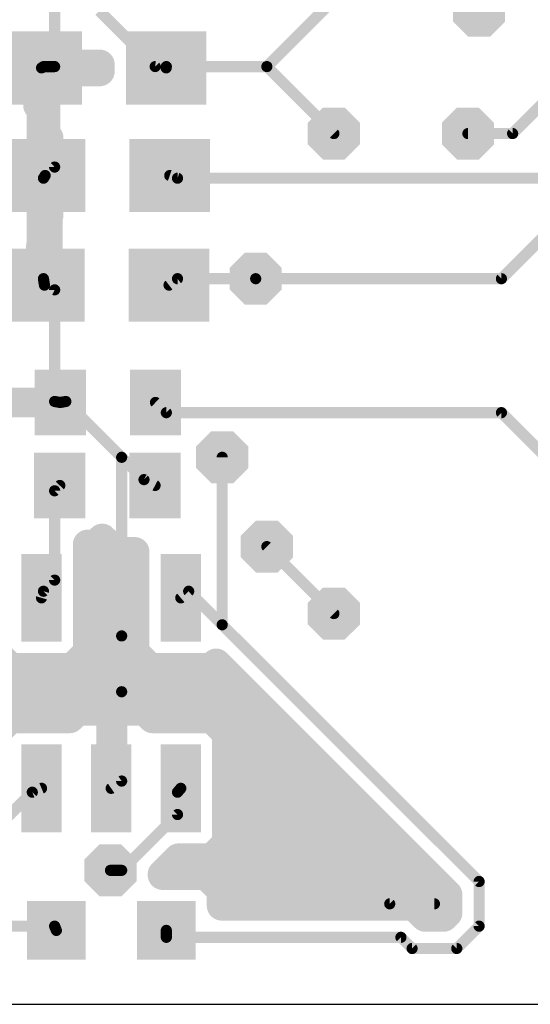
# Model space of a CAD drawing. Extents: x 0 to 48, y 0 to 28.
# Tile 2 of 8: x 7 to 14, y 0 to 13.4. Entities that reach past the tile are written whole.
import ezdxf

# ---------------------------------------------------------------- set-up
doc = ezdxf.new("R2010")
doc.units = 0
for name, color, linetype in [('1', 14, 'CONTINUOUS'), ('18', 94, 'CONTINUOUS'), ('20', 7, 'CONTINUOUS')]:
    doc.layers.add(name, color=color, linetype=linetype)

# ---------------------------------------------------------------- blocks, each defined once
blk = doc.blocks.new('RECT')
blk.add_solid([(-0.5, -0.5), (0.5, -0.5), (-0.5, 0.5), (0.5, 0.5)])
blk = doc.blocks.new('OCTAGONV')
at = {"const_width": 0.5}
blk.add_lwpolyline([(-0.25, -0.1036), (-0.25, 0.1036), (-0.1036, 0.25), (0.1036, 0.25), (0.25, 0.1036), (0.25, -0.1036), (0.1036, -0.25), (-0.1036, -0.25), (-0.25, -0.1036), (-0.25, 0.1036)], dxfattribs=at)

msp = doc.modelspace()

# ---------------------------------------------------------------- linework, layer by layer
at = {"layer": '1'}
for points, const_width in [([(10.3632, 12.8016), (15.24, 17.6784)], 0.1524), ([(7.4676, 12.8016), (7.4676, 14.1732)], 0.1524), ([(13.716, 11.8872), (15.6972, 13.8684)], 0.1524), ([(8.8392, 12.8016), (8.0772, 13.5636)], 0.1524), ([(7.2422, 12.2714), (7.2422, 12.7362)], 0.4064), ([(7.2422, 12.7362), (7.336, 12.7362)], 0.4064), ([(7.336, 12.7362), (7.336, 11.8265)], 0.4064), ([(7.3366, 12.7367), (7.3366, 12.8305)], 0.4064), ([(7.3366, 12.8305), (8.0836, 12.8305)], 0.4064), ([(8.0836, 12.7367), (7.3366, 12.7367)], 0.4064), ([(8.0836, 12.8305), (8.0836, 12.7367)], 0.4064), ([(7.2422, 12.5984), (7.336, 12.5984)], 0.4064), ([(7.3152, 12.8016), (7.2892, 12.7837)], 0.1524), ([(7.4676, 12.8016), (7.3152, 12.8016)], 0.1524), ([(7.4676, 11.43), (7.4676, 12.8016)], 0.1524), ([(8.9892, 12.7837), (8.8392, 12.8016)], 0.1524), ([(8.9916, 12.8016), (8.9892, 12.7837)], 0.1524), ([(10.3632, 12.8016), (8.9916, 12.8016)], 0.1524), ([(11.2776, 11.8872), (10.3632, 12.8016)], 0.1524), ([(7.2912, 12.2714), (7.2422, 12.2714)], 0.4064), ([(7.2912, 11.3617), (7.2912, 12.2714)], 0.4064), ([(7.2912, 12.192), (7.336, 12.192)], 0.4064), ([(13.5636, 9.906), (15.6972, 12.0396)], 0.1524), ([(7.2912, 11.7856), (7.385, 11.7856)], 0.4064), ([(7.336, 11.8265), (7.385, 11.8265)], 0.4064), ([(7.385, 11.8265), (7.385, 11.3617)], 0.4064), ([(13.1064, 11.8872), (13.716, 11.8872)], 0.1524), ([(6.331, 11.3611), (7.2907, 11.3611)], 0.4064), ([(7.2907, 11.3611), (7.2907, 11.2673)], 0.4064), ([(7.2912, 11.3792), (7.385, 11.3792)], 0.4064), ([(7.385, 11.3617), (7.2912, 11.3617)], 0.4064), ([(7.2907, 11.2673), (6.331, 11.2673)], 0.4064), ([(7.2912, 10.3571), (7.2912, 11.2668)], 0.4064), ([(7.2912, 11.2668), (7.385, 11.2668)], 0.4064), ([(7.385, 11.2668), (7.385, 10.7752)], 0.4064), ([(7.3382, 11.3143), (7.4676, 11.43)], 0.1524), ([(7.3152, 11.2776), (7.3382, 11.3143)], 0.1524), ([(7.3152, 9.906), (7.3152, 11.2776)], 0.1524), ([(9.0382, 11.3143), (9.144, 11.2776)], 0.1524), ([(9.144, 11.2776), (14.3256, 11.2776)], 0.1524), ([(7.2912, 10.9728), (7.385, 10.9728)], 0.4064), ([(7.385, 10.7752), (7.3754, 10.7752)], 0.4064), ([(7.3754, 10.7752), (7.3754, 9.8655)], 0.4064), ([(7.2912, 10.5664), (7.3754, 10.5664)], 0.4064), ([(7.2816, 10.3571), (7.2912, 10.3571)], 0.4064), ([(7.2816, 9.8655), (7.2816, 10.3571)], 0.4064), ([(7.2816, 10.16), (7.3754, 10.16)], 0.4064), ([(6.3214, 9.8649), (7.2811, 9.8649)], 0.4064), ([(7.2811, 9.7711), (6.3214, 9.7711)], 0.4064), ([(7.2811, 9.8649), (7.2811, 9.7711)], 0.4064), ([(7.3754, 9.8655), (7.2816, 9.8655)], 0.4064), ([(7.3286, 9.8181), (7.3152, 9.906)], 0.1524), ([(9.0286, 9.8181), (9.144, 9.906)], 0.1524), ([(9.144, 9.906), (10.2108, 9.906)], 0.1524), ([(10.2108, 9.906), (13.5636, 9.906)], 0.1524), ([(7.4676, 9.7536), (7.3286, 9.8181)], 0.1524), ([(7.4676, 8.2296), (7.4676, 9.7536)], 0.1524), ([(6.7364, 8.2165), (7.5425, 8.2165)], 0.4064), ([(7.5425, 8.2155), (6.7364, 8.2155)], 0.4064), ([(7.5425, 8.2165), (7.5425, 8.2155)], 0.4064), ([(7.5436, 8.2161), (7.4676, 8.2296)], 0.1524), ([(7.62, 8.2296), (7.5436, 8.2161)], 0.1524), ([(8.382, 7.4676), (7.62, 8.2296)], 0.1524), ([(8.8436, 8.2161), (8.9916, 8.0772)], 0.1524), ([(8.9916, 8.0772), (13.5636, 8.0772)], 0.1524), ([(13.5636, 8.0772), (14.7828, 6.858)], 0.1524), ([(8.382, 7.4676), (8.6868, 7.1628)], 0.1524), ([(8.382, 5.0292), (8.382, 7.4676)], 0.1524), ([(9.7536, 7.4676), (9.7536, 5.1816)], 0.1524), ([(7.4676, 7.0104), (7.5379, 7.0832)], 0.1524), ([(8.6868, 7.1628), (8.8379, 7.0832)], 0.1524), ([(7.4676, 5.7912), (7.4676, 7.0104)], 0.1524), ([(7.9194, 4.8013), (7.9194, 6.2776)], 0.4064), ([(7.9194, 6.2776), (8.0352, 6.2776)], 0.4064), ([(8.0352, 6.2776), (8.116, 6.3585)], 0.4064), ([(8.116, 6.3585), (8.2985, 6.176)], 0.4064), ([(8.2985, 6.176), (8.5583, 6.176)], 0.4064), ([(8.5583, 6.176), (8.5583, 4.8013)], 0.4064), ([(10.3632, 6.2484), (11.2776, 5.334)], 0.1524), ([(7.9194, 6.096), (8.5583, 6.096)], 0.4064), ([(7.3152, 5.6388), (7.4676, 5.7912)], 0.1524), ([(7.9194, 5.6896), (8.5583, 5.6896)], 0.4064), ([(7.2889, 5.5487), (7.3152, 5.6388)], 0.1524), ([(9.2964, 5.6388), (9.1889, 5.5487)], 0.1524), ([(9.7536, 5.1816), (9.2964, 5.6388)], 0.1524), ([(7.9194, 5.2832), (8.5583, 5.2832)], 0.4064), ([(9.7536, 5.1816), (13.2588, 1.6764)], 0.1524), ([(6.6583, 4.8013), (6.8665, 4.5931)], 0.4064), ([(7.7112, 4.5931), (7.9194, 4.8013)], 0.4064), ([(7.9194, 4.8768), (8.5583, 4.8768)], 0.4064), ([(8.382, 4.2672), (8.382, 5.0292)], 0.1524), ([(8.382, 5.0292), (12.0396, 1.3716)], 0.1524), ([(8.5583, 4.8013), (8.7665, 4.5931)], 0.4064), ([(9.6112, 4.5931), (9.6713, 4.6533)], 0.4064), ([(9.6713, 4.6533), (12.827, 1.4975)], 0.4064), ([(6.8665, 4.5931), (7.7112, 4.5931)], 0.4064), ([(8.7665, 4.5931), (9.6112, 4.5931)], 0.4064), ([(5.1775, 4.4704), (9.8541, 4.4704)], 0.4064), ([(5.6388, 4.2672), (8.382, 4.2672)], 0.1524), ([(8.382, 4.2672), (8.382, 3.048)], 0.1524), ([(5.1775, 4.064), (10.2605, 4.064)], 0.4064), ([(7.7745, 4.0058), (7.6729, 3.9042)], 0.4064), ([(8.2383, 4.0058), (7.7745, 4.0058)], 0.4064), ([(8.2383, 2.9497), (8.2383, 4.0058)], 0.4064), ([(8.2393, 4.0058), (8.2393, 2.9497)], 0.4064), ([(8.7032, 4.0058), (8.2393, 4.0058)], 0.4064), ([(8.8048, 3.9042), (8.7032, 4.0058)], 0.4064), ([(6.8665, 3.9042), (6.6583, 3.696)], 0.4064), ([(7.6729, 3.9042), (6.8665, 3.9042)], 0.4064), ([(9.6112, 3.9042), (8.8048, 3.9042)], 0.4064), ([(9.8194, 3.696), (9.6112, 3.9042)], 0.4064), ([(9.8194, 2.2013), (9.8194, 3.696)], 0.4064), ([(8.2383, 3.6576), (8.2393, 3.6576)], 0.4064), ([(9.8194, 3.6576), (10.6669, 3.6576)], 0.4064), ([(8.2383, 3.2512), (8.2393, 3.2512)], 0.4064), ([(9.8194, 3.2512), (11.0733, 3.2512)], 0.4064), ([(8.2393, 2.9497), (8.2383, 2.9497)], 0.4064), ([(8.382, 3.048), (8.2389, 2.9487)], 0.1524), ([(6.7056, 2.4384), (7.1628, 2.8956)], 0.1524), ([(7.1628, 2.8956), (7.2889, 2.9487)], 0.1524), ([(9.144, 2.8956), (9.1889, 2.9487)], 0.1524), ([(9.144, 2.5908), (9.144, 2.8956)], 0.1524), ([(9.8194, 2.8448), (11.4797, 2.8448)], 0.4064), ([(8.382, 1.8288), (9.144, 2.5908)], 0.1524), ([(9.8194, 2.4384), (11.8861, 2.4384)], 0.4064), ([(9.6112, 1.9931), (9.8194, 2.2013)], 0.4064), ([(8.9407, 1.777), (9.1568, 1.9931)], 0.4064), ([(9.1568, 1.9931), (9.6112, 1.9931)], 0.4064), ([(9.6501, 2.032), (12.2925, 2.032)], 0.4064), ([(8.2296, 1.8288), (8.382, 1.8288)], 0.1524), ([(8.9407, 1.7647), (8.9407, 1.777)], 0.4064), ([(9.5385, 1.7647), (8.9407, 1.7647)], 0.4064), ([(9.7467, 1.5565), (9.5385, 1.7647)], 0.4064), ([(9.6776, 1.6256), (12.6989, 1.6256)], 0.4064), ([(9.7467, 1.3461), (9.7467, 1.5565)], 0.4064), ([(13.2588, 1.6764), (13.2588, 1.0668)], 0.1524), ([(12.827, 1.4975), (12.827, 1.2456)], 0.4064), ([(12.0131, 1.3461), (9.7467, 1.3461)], 0.4064), ([(12.3708, 1.3461), (12.0131, 1.3461)], 0.4064), ([(12.5232, 1.1937), (12.3708, 1.3461)], 0.4064), ([(12.0396, 1.3716), (12.6492, 1.3716)], 0.1524), ([(12.4977, 1.2192), (12.8006, 1.2192)], 0.4064), ([(12.7751, 1.1937), (12.5232, 1.1937)], 0.4064), ([(12.827, 1.2456), (12.7751, 1.1937)], 0.4064), ([(5.9436, 1.0668), (7.4676, 1.0668)], 0.1524), ([(7.4676, 1.0668), (7.4912, 1.0092)], 0.1524), ([(8.9916, 0.9144), (8.9912, 1.0092)], 0.1524), ([(13.2588, 1.0668), (12.954, 0.762)], 0.1524), ([(12.192, 0.9144), (8.9916, 0.9144)], 0.1524), ([(12.3444, 0.762), (12.192, 0.9144)], 0.1524), ([(12.954, 0.762), (12.3444, 0.762)], 0.1524)]:
    msp.add_lwpolyline(points, dxfattribs=dict(at, const_width=const_width))
for points, const_width in [([(7.3438, 12.7362, 1), (7.1406, 12.7362)], 0.2032), ([(7.2422, 12.8378, 1), (7.2422, 12.6346)], 0.2032), ([(7.4376, 12.7362, 1), (7.2344, 12.7362)], 0.2032), ([(7.4382, 12.8305, 1), (7.235, 12.8305)], 0.2032), ([(7.3366, 12.9321, 1), (7.3366, 12.7289)], 0.2032), ([(7.3366, 12.8383, 1), (7.3366, 12.6351)], 0.2032), ([(7.336, 12.6346, 1), (7.336, 12.8378)], 0.2032), ([(8.1852, 12.8305, 1), (7.982, 12.8305)], 0.2032), ([(8.0836, 12.7289, 1), (8.0836, 12.9321)], 0.2032), ([(8.0836, 12.6351, 1), (8.0836, 12.8383)], 0.2032), ([(7.2422, 12.7, 1), (7.2422, 12.4968)], 0.2032), ([(7.235, 12.7367, 1), (7.4382, 12.7367)], 0.2032), ([(7.2676, 12.8151, 1), (7.3108, 12.7523)], 0.0762), ([(7.336, 12.4968, 1), (7.336, 12.7)], 0.2032), ([(7.3152, 12.8397, 1), (7.3152, 12.7635)], 0.0762), ([(7.3368, 12.7702, 1), (7.2936, 12.833)], 0.0762), ([(7.5057, 12.8016, 1), (7.4295, 12.8016)], 0.0762), ([(7.4295, 12.8016, 1), (7.5057, 12.8016)], 0.0762), ([(7.4676, 12.7635, 1), (7.4676, 12.8397)], 0.0762), ([(7.982, 12.7367, 1), (8.1852, 12.7367)], 0.2032), ([(8.8437, 12.8394, 1), (8.8347, 12.7638)], 0.0762), ([(8.8123, 12.7747, 1), (8.8661, 12.8285)], 0.0762), ([(8.9514, 12.7888, 1), (9.027, 12.7786)], 0.0762), ([(8.9916, 12.8397, 1), (8.9916, 12.7635)], 0.0762), ([(9.0294, 12.7965, 1), (8.9538, 12.8067)], 0.0762), ([(8.9847, 12.7459, 1), (8.9937, 12.8215)], 0.0762), ([(10.3901, 12.8285, 1), (10.3363, 12.7747)], 0.0762), ([(10.3363, 12.8285, 1), (10.3901, 12.7747)], 0.0762), ([(10.3632, 12.7635, 1), (10.3632, 12.8397)], 0.0762), ([(7.2422, 12.373, 1), (7.2422, 12.1698)], 0.2032), ([(7.1406, 12.2714, 1), (7.3438, 12.2714)], 0.2032), ([(7.3928, 12.2714, 1), (7.1896, 12.2714)], 0.2032), ([(7.2912, 12.2936, 1), (7.2912, 12.0904)], 0.2032), ([(7.2912, 12.1698, 1), (7.2912, 12.373)], 0.2032), ([(7.336, 12.0904, 1), (7.336, 12.2936)], 0.2032), ([(7.2912, 11.8872, 1), (7.2912, 11.684)], 0.2032), ([(7.336, 11.9281, 1), (7.336, 11.7249)], 0.2032), ([(7.4866, 11.8265, 1), (7.2834, 11.8265)], 0.2032), ([(7.385, 11.7249, 1), (7.385, 11.9281)], 0.2032), ([(7.385, 11.684, 1), (7.385, 11.8872)], 0.2032), ([(13.1064, 11.9253, 1), (13.1064, 11.8491)], 0.0762), ([(13.716, 11.8491, 1), (13.716, 11.9253)], 0.0762), ([(7.2344, 11.8265, 1), (7.4376, 11.8265)], 0.2032), ([(11.2507, 11.8603, 1), (11.3045, 11.9141)], 0.0762), ([(13.6891, 11.9141, 1), (13.7429, 11.8603)], 0.0762), ([(7.3923, 11.3611, 1), (7.1891, 11.3611)], 0.2032), ([(7.2912, 11.4808, 1), (7.2912, 11.2776)], 0.2032), ([(7.2912, 11.4633, 1), (7.2912, 11.2601)], 0.2032), ([(7.2907, 11.2595, 1), (7.2907, 11.4627)], 0.2032), ([(7.385, 11.2776, 1), (7.385, 11.4808)], 0.2032), ([(7.385, 11.2601, 1), (7.385, 11.4633)], 0.2032), ([(7.3928, 11.2668, 1), (7.1896, 11.2668)], 0.2032), ([(7.2912, 11.3684, 1), (7.2912, 11.1652)], 0.2032), ([(7.1896, 11.3617, 1), (7.3928, 11.3617)], 0.2032), ([(7.4866, 11.2668, 1), (7.2834, 11.2668)], 0.2032), ([(7.2834, 11.3617, 1), (7.4866, 11.3617)], 0.2032), ([(7.2907, 11.1657, 1), (7.2907, 11.3689)], 0.2032), ([(7.385, 11.1652, 1), (7.385, 11.3684)], 0.2032), ([(7.4295, 11.43, 1), (7.5057, 11.43)], 0.0762), ([(7.493, 11.4016, 1), (7.4422, 11.4584)], 0.0762), ([(7.1891, 11.2673, 1), (7.3923, 11.2673)], 0.2032), ([(7.3533, 11.2776, 1), (7.2771, 11.2776)], 0.0762), ([(7.2829, 11.2978, 1), (7.3475, 11.2574)], 0.0762), ([(7.3128, 11.3427, 1), (7.3636, 11.2859)], 0.0762), ([(7.3705, 11.2941, 1), (7.3059, 11.3345)], 0.0762), ([(9.0507, 11.3503, 1), (9.0257, 11.2783)], 0.0762), ([(9.144, 11.3157, 1), (9.144, 11.2395)], 0.0762), ([(9.1315, 11.2416, 1), (9.1565, 11.3136)], 0.0762), ([(7.2912, 11.0744, 1), (7.2912, 10.8712)], 0.2032), ([(7.385, 10.8712, 1), (7.385, 11.0744)], 0.2032), ([(7.3754, 10.8768, 1), (7.3754, 10.6736)], 0.2032), ([(7.477, 10.7752, 1), (7.2738, 10.7752)], 0.2032), ([(7.385, 10.6736, 1), (7.385, 10.8768)], 0.2032), ([(7.2912, 10.668, 1), (7.2912, 10.4648)], 0.2032), ([(7.2834, 10.7752, 1), (7.4866, 10.7752)], 0.2032), ([(7.3754, 10.4648, 1), (7.3754, 10.668)], 0.2032), ([(7.2816, 10.4587, 1), (7.2816, 10.2555)], 0.2032), ([(7.3832, 10.3571, 1), (7.18, 10.3571)], 0.2032), ([(7.2912, 10.2555, 1), (7.2912, 10.4587)], 0.2032), ([(7.2816, 10.2616, 1), (7.2816, 10.0584)], 0.2032), ([(7.1896, 10.3571, 1), (7.3928, 10.3571)], 0.2032), ([(7.3754, 10.0584, 1), (7.3754, 10.2616)], 0.2032), ([(7.3827, 9.8649, 1), (7.1795, 9.8649)], 0.2032), ([(7.2816, 9.9671, 1), (7.2816, 9.7639)], 0.2032), ([(7.18, 9.8655, 1), (7.3832, 9.8655)], 0.2032), ([(7.2738, 9.8655, 1), (7.477, 9.8655)], 0.2032), ([(7.2811, 9.7633, 1), (7.2811, 9.9665)], 0.2032), ([(7.2811, 9.6695, 1), (7.2811, 9.8727)], 0.2032), ([(7.3529, 9.9117, 1), (7.2775, 9.9003)], 0.0762), ([(7.3754, 9.7639, 1), (7.3754, 9.9671)], 0.2032), ([(9.144, 9.9441, 1), (9.144, 9.8679)], 0.0762), ([(9.1671, 9.8757, 1), (9.1209, 9.9363)], 0.0762), ([(10.2108, 9.9441, 1), (10.2108, 9.8679)], 0.0762), ([(10.2108, 9.8679, 1), (10.2108, 9.9441)], 0.0762), ([(13.5367, 9.9329, 1), (13.5905, 9.8791)], 0.0762), ([(13.5636, 9.8679, 1), (13.5636, 9.9441)], 0.0762), ([(7.1795, 9.7711, 1), (7.3827, 9.7711)], 0.2032), ([(7.2771, 9.906, 1), (7.3533, 9.906)], 0.0762), ([(7.3446, 9.8527, 1), (7.3126, 9.7835)], 0.0762), ([(7.2909, 9.8124, 1), (7.3663, 9.8238)], 0.0762), ([(7.5057, 9.7536, 1), (7.4295, 9.7536)], 0.0762), ([(7.4516, 9.719, 1), (7.4836, 9.7882)], 0.0762), ([(9.0055, 9.8484, 1), (9.0517, 9.7878)], 0.0762), ([(7.6441, 8.2165, 1), (7.4409, 8.2165)], 0.2032), ([(7.5425, 8.1149, 1), (7.5425, 8.3181)], 0.2032), ([(7.5425, 8.1139, 1), (7.5425, 8.3171)], 0.2032), ([(7.4409, 8.2155, 1), (7.6441, 8.2155)], 0.2032), ([(7.4743, 8.2671, 1), (7.4609, 8.1921)], 0.0762), ([(7.4295, 8.2296, 1), (7.5057, 8.2296)], 0.0762), ([(7.537, 8.2536, 1), (7.5502, 8.1786)], 0.0762), ([(7.5369, 8.1786, 1), (7.5503, 8.2536)], 0.0762), ([(7.6469, 8.2565, 1), (7.5931, 8.2027)], 0.0762), ([(7.6266, 8.1921, 1), (7.6134, 8.2671)], 0.0762), ([(8.8697, 8.2439, 1), (8.8175, 8.1883)], 0.0762), ([(8.9916, 8.1153, 1), (8.9916, 8.0391)], 0.0762), ([(8.9655, 8.0494, 1), (9.0177, 8.105)], 0.0762), ([(13.5905, 8.1041, 1), (13.5367, 8.0503)], 0.0762), ([(13.5636, 8.0391, 1), (13.5636, 8.1153)], 0.0762), ([(8.4201, 7.4676, 1), (8.3439, 7.4676)], 0.0762), ([(8.4089, 7.4945, 1), (8.3551, 7.4407)], 0.0762), ([(8.3551, 7.4407, 1), (8.4089, 7.4945)], 0.0762), ([(9.7917, 7.4676, 1), (9.7155, 7.4676)], 0.0762), ([(7.5653, 7.0567, 1), (7.5105, 7.1097)], 0.0762), ([(8.7046, 7.1965, 1), (8.669, 7.1291)], 0.0762), ([(8.6599, 7.1359, 1), (8.7137, 7.1897)], 0.0762), ([(8.8201, 7.0495, 1), (8.8557, 7.1169)], 0.0762), ([(7.5057, 7.0104, 1), (7.4295, 7.0104)], 0.0762), ([(7.4402, 7.0369, 1), (7.495, 6.9839)], 0.0762), ([(8.021, 6.2776, 1), (7.8178, 6.2776)], 0.2032), ([(7.9194, 6.3792, 1), (7.9194, 6.176)], 0.2032), ([(8.1878, 6.4303, 1), (8.0442, 6.2867)], 0.2032), ([(8.0352, 6.176, 1), (8.0352, 6.3792)], 0.2032), ([(8.1879, 6.2867, 1), (8.0441, 6.4303)], 0.2032), ([(7.9633, 6.3494, 1), (8.1071, 6.2058)], 0.2032), ([(8.2985, 6.2776, 1), (8.2985, 6.0744)], 0.2032), ([(8.2267, 6.1042, 1), (8.3703, 6.2478)], 0.2032), ([(8.6599, 6.176, 1), (8.4567, 6.176)], 0.2032), ([(8.5583, 6.0744, 1), (8.5583, 6.2776)], 0.2032), ([(10.3901, 6.2753, 1), (10.3363, 6.2215)], 0.0762), ([(7.9194, 6.1976, 1), (7.9194, 5.9944)], 0.2032), ([(8.5583, 5.9944, 1), (8.5583, 6.1976)], 0.2032), ([(7.4295, 5.7912, 1), (7.5057, 5.7912)], 0.0762), ([(7.4945, 5.7643, 1), (7.4407, 5.8181)], 0.0762), ([(7.9194, 5.7912, 1), (7.9194, 5.588)], 0.2032), ([(8.5583, 5.588, 1), (8.5583, 5.7912)], 0.2032), ([(7.2883, 5.6657, 1), (7.3421, 5.6119)], 0.0762), ([(7.3518, 5.6281, 1), (7.2786, 5.6495)], 0.0762), ([(9.3233, 5.6657, 1), (9.2695, 5.6119)], 0.0762), ([(9.3209, 5.6096, 1), (9.2719, 5.668)], 0.0762), ([(7.2523, 5.5594, 1), (7.3255, 5.538)], 0.0762), ([(9.1644, 5.5779, 1), (9.2134, 5.5195)], 0.0762), ([(7.9194, 5.3848, 1), (7.9194, 5.1816)], 0.2032), ([(8.5583, 5.1816, 1), (8.5583, 5.3848)], 0.2032), ([(11.2507, 5.3071, 1), (11.3045, 5.3609)], 0.0762), ([(9.7805, 5.2085, 1), (9.7267, 5.1547)], 0.0762), ([(9.7267, 5.1547, 1), (9.7805, 5.2085)], 0.0762), ([(9.7155, 5.1816, 1), (9.7917, 5.1816)], 0.0762), ([(7.9194, 4.9784, 1), (7.9194, 4.7752)], 0.2032), ([(7.9912, 4.7295, 1), (7.8476, 4.8731)], 0.2032), ([(8.4201, 5.0292, 1), (8.3439, 5.0292)], 0.0762), ([(8.3439, 5.0292, 1), (8.4201, 5.0292)], 0.0762), ([(8.4089, 5.0561, 1), (8.3551, 5.0023)], 0.0762), ([(8.6301, 4.8731, 1), (8.4865, 4.7295)], 0.2032), ([(8.5583, 4.7752, 1), (8.5583, 4.9784)], 0.2032), ([(7.8178, 4.8013, 1), (8.021, 4.8013)], 0.2032), ([(8.4567, 4.8013, 1), (8.6599, 4.8013)], 0.2032), ([(9.7431, 4.7251, 1), (9.5995, 4.5815)], 0.2032), ([(9.7432, 4.5815, 1), (9.5994, 4.7251)], 0.2032), ([(6.7947, 4.5213, 1), (6.9383, 4.6649)], 0.2032), ([(7.6394, 4.6649, 1), (7.783, 4.5213)], 0.2032), ([(7.7112, 4.4915, 1), (7.7112, 4.6947)], 0.2032), ([(8.7665, 4.6947, 1), (8.7665, 4.4915)], 0.2032), ([(8.6947, 4.5213, 1), (8.8383, 4.6649)], 0.2032), ([(9.5393, 4.6649, 1), (9.6831, 4.5213)], 0.2032), ([(9.6112, 4.4915, 1), (9.6112, 4.6947)], 0.2032), ([(9.8541, 4.3688, 1), (9.8541, 4.572)], 0.2032), ([(8.4201, 4.2672, 1), (8.3439, 4.2672)], 0.0762), ([(8.3439, 4.2672, 1), (8.4201, 4.2672)], 0.0762), ([(8.382, 4.2291, 1), (8.382, 4.3053)], 0.0762), ([(7.7745, 4.1074, 1), (7.7745, 3.9042)], 0.2032), ([(7.8463, 3.934, 1), (7.7027, 4.0776)], 0.2032), ([(8.3399, 4.0058, 1), (8.1367, 4.0058)], 0.2032), ([(8.3409, 4.0058, 1), (8.1377, 4.0058)], 0.2032), ([(8.2393, 4.1074, 1), (8.2393, 3.9042)], 0.2032), ([(8.2383, 3.9042, 1), (8.2383, 4.1074)], 0.2032), ([(8.775, 4.0776, 1), (8.6314, 3.934)], 0.2032), ([(8.7032, 3.9042, 1), (8.7032, 4.1074)], 0.2032), ([(10.2605, 3.9624, 1), (10.2605, 4.1656)], 0.2032), ([(6.9383, 3.8324, 1), (6.7947, 3.976)], 0.2032), ([(7.6011, 3.976, 1), (7.7447, 3.8324)], 0.2032), ([(7.6729, 3.8026, 1), (7.6729, 4.0058)], 0.2032), ([(8.8048, 4.0058, 1), (8.8048, 3.8026)], 0.2032), ([(8.733, 3.8324, 1), (8.8766, 3.976)], 0.2032), ([(9.683, 3.976, 1), (9.5394, 3.8324)], 0.2032), ([(9.6112, 3.8026, 1), (9.6112, 4.0058)], 0.2032), ([(9.921, 3.696, 1), (9.7178, 3.696)], 0.2032), ([(8.2383, 3.7592, 1), (8.2383, 3.556)], 0.2032), ([(8.2393, 3.556, 1), (8.2393, 3.7592)], 0.2032), ([(9.8194, 3.7592, 1), (9.8194, 3.556)], 0.2032), ([(9.7476, 3.6242, 1), (9.8912, 3.7678)], 0.2032), ([(10.6669, 3.556, 1), (10.6669, 3.7592)], 0.2032), ([(8.2383, 3.3528, 1), (8.2383, 3.1496)], 0.2032), ([(8.2393, 3.1496, 1), (8.2393, 3.3528)], 0.2032), ([(9.8194, 3.3528, 1), (9.8194, 3.1496)], 0.2032), ([(11.0733, 3.1496, 1), (11.0733, 3.3528)], 0.2032), ([(8.2383, 3.0513, 1), (8.2383, 2.8481)], 0.2032), ([(8.2393, 2.8481, 1), (8.2393, 3.0513)], 0.2032), ([(8.4037, 3.0167, 1), (8.3603, 3.0793)], 0.0762), ([(7.148, 2.9307, 1), (7.1776, 2.8605)], 0.0762), ([(7.1897, 2.8687, 1), (7.1359, 2.9225)], 0.0762), ([(7.3037, 2.9136, 1), (7.2741, 2.9838)], 0.0762), ([(8.1367, 2.9497, 1), (8.3399, 2.9497)], 0.2032), ([(8.1377, 2.9497, 1), (8.3409, 2.9497)], 0.2032), ([(8.2172, 2.98, 1), (8.2606, 2.9174)], 0.0762), ([(8.3439, 3.048, 1), (8.4201, 3.048)], 0.0762), ([(9.1821, 2.8956, 1), (9.1059, 2.8956)], 0.0762), ([(9.1149, 2.9202, 1), (9.1731, 2.871)], 0.0762), ([(9.218, 2.9241, 1), (9.1598, 2.9733)], 0.0762), ([(9.8194, 2.9464, 1), (9.8194, 2.7432)], 0.2032), ([(11.4797, 2.7432, 1), (11.4797, 2.9464)], 0.2032), ([(9.1059, 2.5908, 1), (9.1821, 2.5908)], 0.0762), ([(9.1709, 2.5639, 1), (9.1171, 2.6177)], 0.0762), ([(9.8194, 2.54, 1), (9.8194, 2.3368)], 0.2032), ([(11.8861, 2.3368, 1), (11.8861, 2.54)], 0.2032), ([(9.7178, 2.2013, 1), (9.921, 2.2013)], 0.2032), ([(9.8912, 2.1295, 1), (9.7476, 2.2731)], 0.2032), ([(9.1568, 2.0947, 1), (9.1568, 1.8915)], 0.2032), ([(9.2286, 1.9213, 1), (9.085, 2.0649)], 0.2032), ([(9.5394, 2.0649, 1), (9.683, 1.9213)], 0.2032), ([(9.6501, 2.1336, 1), (9.6501, 1.9304)], 0.2032), ([(9.6112, 1.8915, 1), (9.6112, 2.0947)], 0.2032), ([(12.2925, 1.9304, 1), (12.2925, 2.1336)], 0.2032), ([(8.2296, 1.8669, 1), (8.2296, 1.7907)], 0.0762), ([(8.3551, 1.8557, 1), (8.4089, 1.8019)], 0.0762), ([(8.382, 1.7907, 1), (8.382, 1.8669)], 0.0762), ([(9.0423, 1.777, 1), (8.8391, 1.777)], 0.2032), ([(8.9407, 1.8663, 1), (8.9407, 1.6631)], 0.2032), ([(8.8689, 1.8488, 1), (9.0125, 1.7052)], 0.2032), ([(9.6103, 1.8365, 1), (9.4667, 1.6929)], 0.2032), ([(9.5385, 1.6631, 1), (9.5385, 1.8663)], 0.2032), ([(8.8391, 1.7647, 1), (9.0423, 1.7647)], 0.2032), ([(9.6776, 1.7272, 1), (9.6776, 1.524)], 0.2032), ([(9.8483, 1.5565, 1), (9.6451, 1.5565)], 0.2032), ([(12.6989, 1.524, 1), (12.6989, 1.7272)], 0.2032), ([(13.2969, 1.6764, 1), (13.2207, 1.6764)], 0.0762), ([(9.6749, 1.4847, 1), (9.8185, 1.6283)], 0.2032), ([(12.9286, 1.4975, 1), (12.7254, 1.4975)], 0.2032), ([(12.7552, 1.4257, 1), (12.8988, 1.5693)], 0.2032), ([(13.2319, 1.6495, 1), (13.2857, 1.7033)], 0.0762), ([(9.7467, 1.4477, 1), (9.7467, 1.2445)], 0.2032), ([(12.0131, 1.4477, 1), (12.0131, 1.2445)], 0.2032), ([(12.0131, 1.2445, 1), (12.0131, 1.4477)], 0.2032), ([(12.4426, 1.4179, 1), (12.299, 1.2743)], 0.2032), ([(12.3708, 1.2445, 1), (12.3708, 1.4477)], 0.2032), ([(9.6451, 1.3461, 1), (9.8483, 1.3461)], 0.2032), ([(12.0396, 1.4097, 1), (12.0396, 1.3335)], 0.0762), ([(12.0127, 1.3447, 1), (12.0665, 1.3985)], 0.0762), ([(12.4977, 1.3208, 1), (12.4977, 1.1176)], 0.2032), ([(12.5232, 1.2953, 1), (12.5232, 1.0921)], 0.2032), ([(12.4514, 1.1219, 1), (12.595, 1.2655)], 0.2032), ([(12.7033, 1.2655, 1), (12.8469, 1.1219)], 0.2032), ([(12.6492, 1.3335, 1), (12.6492, 1.4097)], 0.0762), ([(12.7254, 1.2456, 1), (12.9286, 1.2456)], 0.2032), ([(12.8988, 1.1738, 1), (12.7552, 1.3174)], 0.2032), ([(12.7751, 1.0921, 1), (12.7751, 1.2953)], 0.2032), ([(12.8006, 1.1176, 1), (12.8006, 1.3208)], 0.2032), ([(7.5029, 1.0812, 1), (7.4323, 1.0524)], 0.0762), ([(7.4676, 1.0287, 1), (7.4676, 1.1049)], 0.0762), ([(9.0293, 1.0094, 1), (8.9531, 1.009)], 0.0762), ([(13.2207, 1.0668, 1), (13.2969, 1.0668)], 0.0762), ([(13.2857, 1.0399, 1), (13.2319, 1.0937)], 0.0762), ([(7.4559, 0.9948, 1), (7.5265, 1.0236)], 0.0762), ([(8.9916, 0.9525, 1), (8.9916, 0.8763)], 0.0762), ([(8.9535, 0.9142, 1), (9.0297, 0.9146)], 0.0762), ([(12.2189, 0.9413, 1), (12.1651, 0.8875)], 0.0762), ([(12.192, 0.8763, 1), (12.192, 0.9525)], 0.0762), ([(12.3444, 0.8001, 1), (12.3444, 0.7239)], 0.0762), ([(12.3175, 0.7351, 1), (12.3713, 0.7889)], 0.0762), ([(12.9271, 0.7889, 1), (12.9809, 0.7351)], 0.0762), ([(12.954, 0.7239, 1), (12.954, 0.8001)], 0.0762)]:
    msp.add_lwpolyline(points, format="xyb", dxfattribs=dict(at, const_width=const_width))
at = {"layer": '20'}
msp.add_line((0, 0), (48, 0), dxfattribs=at)

# ---------------------------------------------------------------- block references
at = {"layer": '1', "xscale": 1.1}
for p in [(7.2892, 12.7837), (8.9892, 12.7837), (7.3286, 9.8181), (9.0286, 9.8181)]:
    msp.add_blockref('RECT', p, dxfattribs=at)
at = {"layer": '1', "xscale": 1.1, "rotation": 180}
for p in [(7.3382, 11.3143), (9.0382, 11.3143)]:
    msp.add_blockref('RECT', p, dxfattribs=at)
at = {"layer": '1'}
for p, xscale, yscale in [((7.5436, 8.2161), 0.7, 0.9), ((8.8436, 8.2161), 0.7, 0.9), ((7.5379, 7.0832), 0.7, 0.9), ((8.8379, 7.0832), 0.7, 0.9), ((7.2889, 5.5487), 0.55, 1.2), ((9.1889, 5.5487), 0.55, 1.2), ((7.2889, 2.9487), 0.55, 1.2), ((8.2389, 2.9487), 0.55, 1.2), ((9.1889, 2.9487), 0.55, 1.2)]:
    msp.add_blockref('RECT', p, dxfattribs=dict(at, xscale=xscale, yscale=yscale))
at = {"layer": '1', "xscale": 0.8, "yscale": 0.8, "rotation": 90}
for p in [(7.4912, 1.0092), (8.9912, 1.0092)]:
    msp.add_blockref('RECT', p, dxfattribs=at)
at = {"layer": '18', "xscale": 0.7112, "yscale": 0.7112}
for p in [(13.2588, 13.5636), (11.2776, 11.8872), (13.1064, 11.8872), (10.2108, 9.906), (9.7536, 7.4676), (10.3632, 6.2484), (11.2776, 5.334), (8.2296, 1.8288), (12.6492, 1.3716)]:
    msp.add_blockref('OCTAGONV', p, dxfattribs=at)

doc.saveas('drawing.dxf')
